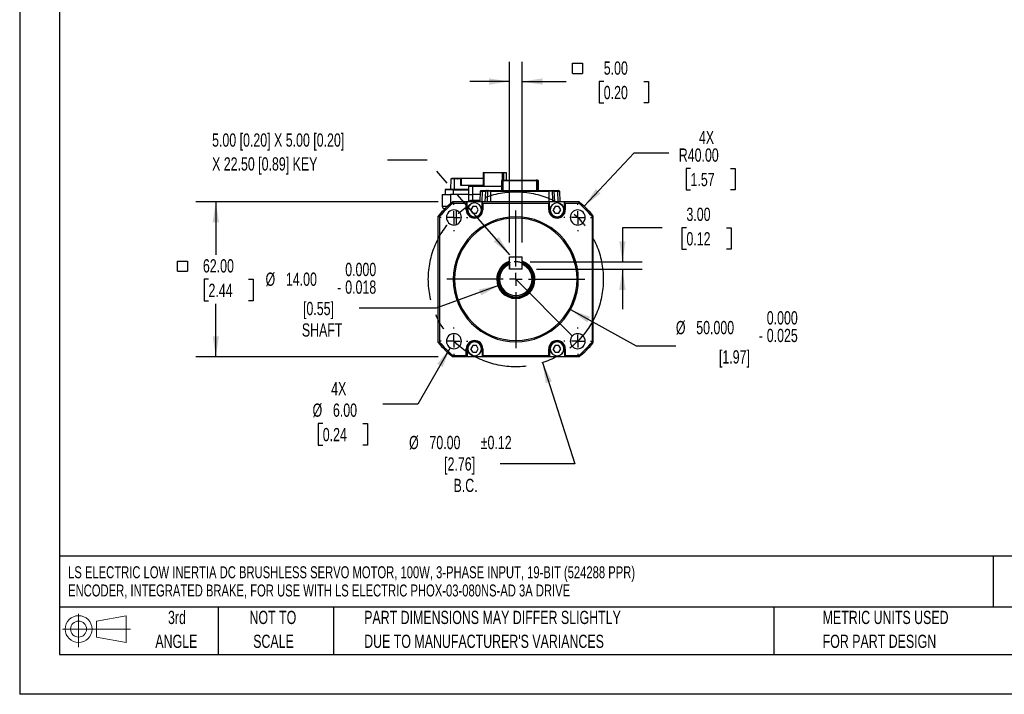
# Model space of a CAD drawing. Header units: millimetres. Extents: x 0 to 699, y 0 to 540.
# Tile 1 of 16: x 0 to 394, y 0 to 270. Entities that reach past the tile are written whole.
import ezdxf

# ---------------------------------------------------------------- set-up
doc = ezdxf.new("R2010")
doc.units = ezdxf.units.MM
doc.header["$LTSCALE"] = 2.5
doc.linetypes.add('CENTERX2', pattern=[20.32, 12.7, -2.54, 2.54, -2.54])
doc.linetypes.add('HIDDEN', pattern=[1.905, 1.27, -0.635])
for name, color, linetype in [('CENTER', 40, 'CENTERX2'), ('HIDDEN', 102, 'HIDDEN'), ('SLD-DEFPOINTS', 7, 'Continuous')]:
    doc.layers.add(name, color=color, linetype=linetype)
doc.layers.add('DIMENSIONS', color=140, linetype='Continuous', lineweight=25)
doc.layers.add('TEXT', color=140, linetype='Continuous', lineweight=25)
doc.styles.add('SLDTEXTSTYLE0', font='TXT', dxfattribs={"width": 0.7})
doc.dimstyles.new('SLDDIMSTYLE0', dxfattribs={"dimtxt": 5.39502, "dimasz": 8.255, "dimexe": 0, "dimexo": 0.0625, "dimgap": 1.348755, "dimtad": 0, "dimtih": 1, "dimtoh": 1, "dimrnd": 1e-09, "dimzin": 4, "dimdsep": 46, "dimtxsty": 'SLDTEXTSTYLE0', "dimsah": 1, "dimcen": 0, "dimadec": 0, "dimazin": 1, "dimtol": 1, "dimtp": 0.12, "dimtm": 0.12, "dimtfac": 1, "dimtofl": 0, "dimtmove": 0, "dimatfit": 3, "dimfxl": 0, "dimfrac": 2, "dimtolj": 1, "dimarcsym": 0})
doc.dimstyles.new('SLDDIMSTYLE1', dxfattribs={"dimtxt": 5.39502, "dimasz": 8.255, "dimexe": 0, "dimexo": 0.0625, "dimgap": 1.348755, "dimtad": 0, "dimtih": 1, "dimtoh": 1, "dimrnd": 1e-09, "dimzin": 4, "dimdsep": 46, "dimtxsty": 'SLDTEXTSTYLE0', "dimsah": 1, "dimcen": 0, "dimadec": 0, "dimazin": 1, "dimtol": 1, "dimtm": 0.018, "dimtfac": 1, "dimtdec": 3, "dimtofl": 0, "dimtmove": 0, "dimatfit": 3, "dimfxl": 0, "dimfrac": 2, "dimtolj": 1, "dimtzin": 0, "dimarcsym": 0})
doc.dimstyles.new('SLDDIMSTYLE2', dxfattribs={"dimtxt": 5.39502, "dimasz": 8.255, "dimexe": 0, "dimexo": 0.0625, "dimgap": 1.348755, "dimtad": 0, "dimtih": 1, "dimtoh": 1, "dimrnd": 1e-09, "dimzin": 4, "dimdsep": 46, "dimtxsty": 'SLDTEXTSTYLE0', "dimsah": 1, "dimcen": 0.09, "dimadec": 0, "dimazin": 1, "dimtfac": 1, "dimtmove": 0, "dimatfit": 0, "dimfxl": 0, "dimfrac": 2, "dimtolj": 1, "dimtzin": 12, "dimarcsym": 0})
doc.dimstyles.new('SLDDIMSTYLE3', dxfattribs={"dimtxt": 5.39502, "dimasz": 8.255, "dimexe": 0, "dimexo": 0.0625, "dimgap": 1.348755, "dimtad": 0, "dimtih": 1, "dimtoh": 1, "dimrnd": 1e-09, "dimzin": 4, "dimdsep": 46, "dimtxsty": 'SLDTEXTSTYLE0', "dimsah": 1, "dimcen": 0.09, "dimadec": 0, "dimazin": 1, "dimtfac": 1, "dimtofl": 0, "dimtmove": 0, "dimatfit": 3, "dimfxl": 0, "dimfrac": 2, "dimtolj": 1, "dimtzin": 12, "dimarcsym": 0})
doc.dimstyles.new('SLDDIMSTYLE4', dxfattribs={"dimtxt": 5.39502, "dimasz": 8.255, "dimexe": 0, "dimexo": 0.0625, "dimgap": 1.348755, "dimtad": 0, "dimtih": 1, "dimtoh": 1, "dimrnd": 1e-09, "dimzin": 4, "dimdsep": 46, "dimtxsty": 'SLDTEXTSTYLE0', "dimsah": 1, "dimcen": 0, "dimadec": 0, "dimazin": 1, "dimtfac": 1, "dimtofl": 0, "dimtmove": 0, "dimatfit": 3, "dimfxl": 0, "dimfrac": 2, "dimtolj": 1, "dimtzin": 12, "dimarcsym": 0})
doc.dimstyles.new('SLDDIMSTYLE5', dxfattribs={"dimtxt": 5.39502, "dimasz": 8.255, "dimexe": 0, "dimexo": 0.0625, "dimgap": 1.348755, "dimtad": 0, "dimtih": 1, "dimtoh": 1, "dimrnd": 1e-09, "dimzin": 4, "dimdsep": 46, "dimtxsty": 'SLDTEXTSTYLE0', "dimsah": 1, "dimcen": 0, "dimadec": 0, "dimazin": 1, "dimtfac": 1, "dimtofl": 0, "dimtmove": 0, "dimatfit": 3, "dimfxl": 0, "dimfrac": 2, "dimtolj": 1, "dimtzin": 12, "dimarcsym": 0})
doc.dimstyles.new('SLDDIMSTYLE6', dxfattribs={"dimtxt": 5.39502, "dimasz": 8.255, "dimexe": 0, "dimexo": 0.0625, "dimgap": 1.348755, "dimtad": 0, "dimtih": 1, "dimtoh": 1, "dimdec": 3, "dimrnd": 1e-09, "dimzin": 4, "dimdsep": 46, "dimtxsty": 'SLDTEXTSTYLE0', "dimsah": 1, "dimcen": 0, "dimadec": 0, "dimazin": 1, "dimtol": 1, "dimtm": 0.025, "dimtfac": 1, "dimtdec": 3, "dimtofl": 0, "dimtmove": 0, "dimatfit": 3, "dimfxl": 0, "dimfrac": 2, "dimtolj": 1, "dimtzin": 0, "dimarcsym": 0})
doc.dimstyles.new('SLDDIMSTYLE7', dxfattribs={"dimtxt": 0.18, "dimasz": 8.255, "dimexe": 0, "dimexo": 0.0625, "dimgap": 0, "dimtad": 0, "dimtih": 1, "dimtoh": 1, "dimdec": 0, "dimrnd": 1e-09, "dimzin": 0, "dimdsep": 46, "dimtxsty": 'Standard', "dimsah": 1, "dimcen": 0.09, "dimadec": 0, "dimazin": 0, "dimtfac": 8.255, "dimtdec": 0, "dimtofl": 0, "dimtmove": 0, "dimatfit": 3, "dimfxl": 0, "dimfrac": 2, "dimtolj": 1, "dimtzin": 0, "dimarcsym": 0})

# ---------------------------------------------------------------- blocks, each defined once
blk = doc.blocks.new('Block11')
at = {"color": 7, "linetype": 'Continuous', "lineweight": 18}
for p, q in [((6.47, 13.28), (6.47, 0)), ((13.7, 10.42), (25.44, 12.58)), ((25.44, 12.58), (25.44, 1.83)), ((13.7, 3.99), (13.7, 10.42)), ((0, 7.2), (27.18, 7.2)), ((13.7, 3.99), (25.44, 1.83))]:
    blk.add_line(p, q, dxfattribs=at)
for radius in [5.38, 3.21]:
    blk.add_circle((6.47, 7.2), radius, dxfattribs=at)
blk = doc.blocks.new('Block12')
at = {"layer": 'SLD-DEFPOINTS'}
blk.add_blockref('Block11', (0, 0), dxfattribs=at)
blk = doc.blocks.new('SW_NOTE_0')
at = {"layer": 'TEXT', "color": 0, "linetype": 'CENTERX2', "lineweight": 18, "char_height": 4.7963, "attachment_point": 1, "style": 'SLDTEXTSTYLE0'}
for s, insert in [('LS ELECTRIC LOW INERTIA DC BRUSHLESS SERVO MOTOR, 100W, 3-PHASE INPUT, 19-BIT (524288 PPR)', (0, 6.18)), ('ENCODER, INTEGRATED BRAKE, FOR USE WITH LS ELECTRIC PHOX-03-080NS-AD 3A DRIVE', (0, -1.11))]:
    blk.add_mtext(s, dxfattribs=dict(at, insert=insert))
blk = doc.blocks.new('SW_NOTE_0_3')
at = {"layer": 'TEXT', "color": 0, "linetype": 'CENTERX2', "lineweight": 18, "char_height": 5.2917, "attachment_point": 1, "style": 'SLDTEXTSTYLE0'}
for s, insert in [('PART DIMENSIONS MAY DIFFER SLIGHTLY', (0, 6.82)), ("DUE TO MANUFACTURER'S VARIANCES", (0, -2.73))]:
    blk.add_mtext(s, dxfattribs=dict(at, insert=insert))
blk = doc.blocks.new('SW_NOTE_0_4')
at = {"layer": 'TEXT', "color": 0, "linetype": 'CENTERX2', "lineweight": 18, "char_height": 5.292, "attachment_point": 2, "style": 'SLDTEXTSTYLE0'}
for s, insert in [('NOT TO', (13.15, 6.82)), ('SCALE', (13.39, -2.73))]:
    blk.add_mtext(s, dxfattribs=dict(at, insert=insert))
blk = doc.blocks.new('SW_NOTE_0_5')
at = {"layer": 'TEXT', "color": 0, "linetype": 'CENTERX2', "lineweight": 18, "char_height": 5.292, "attachment_point": 2, "style": 'SLDTEXTSTYLE0'}
for s, insert in [('3rd', (5.79, 6.82)), ('ANGLE', (5.54, -2.73))]:
    blk.add_mtext(s, dxfattribs=dict(at, insert=insert))
blk = doc.blocks.new('SW_NOTE_0_6')
at = {"layer": 'TEXT', "color": 0, "linetype": 'CENTERX2', "lineweight": 18, "char_height": 5.2917, "attachment_point": 1, "style": 'SLDTEXTSTYLE0'}
for s, insert in [('METRIC UNITS USED', (0, 6.82)), ('FOR PART DESIGN', (0, -2.73))]:
    blk.add_mtext(s, dxfattribs=dict(at, insert=insert))
blk = doc.blocks.new('_D')
at = {"layer": 'DIMENSIONS'}
for p, q in [((209.15, 132.69), (222.11, 92.27)), ((222.11, 92.27), (192.22, 92.27))]:
    blk.add_line(p, q, dxfattribs=at)
blk.add_solid([(209.15, 132.69), (210.46, 124.44), (212.88, 125.22)], dxfattribs=at)
at = {"layer": 'DIMENSIONS', "char_height": 5.292, "attachment_point": 1, "style": 'SLDTEXTSTYLE0'}
for s, insert in [('%%c', (155.76, 103.38)), ('70.00', (163.91, 103.38)), ('±0.12', (184.43, 103.38)), ('[2.76]', (169.78, 94.8)), ('B.C.', (173.55, 86.23))]:
    blk.add_mtext(s, dxfattribs=dict(at, insert=insert))
blk = doc.blocks.new('_D_1')
at = {"layer": 'DIMENSIONS'}
for p, q in [((191.88, 163.62), (166.62, 154.42)), ((166.62, 154.42), (135.77, 154.42))]:
    blk.add_line(p, q, dxfattribs=at)
blk.add_solid([(191.88, 163.62), (183.69, 161.99), (184.56, 159.6)], dxfattribs=at)
at = {"layer": 'DIMENSIONS', "attachment_point": 1, "style": 'SLDTEXTSTYLE0'}
for s, insert, char_height in [('0.000', (130.22, 172.61), 5.292), ('%%c', (98.35, 168.71), 5.292), ('14.00', (106.5, 168.71), 5.292), ('0.018', (130.22, 165.55), 5.292), ('-', (127.02, 165.55), 5.29), ('[0.55]', (113.33, 156.98), 5.292), ('SHAFT', (112.87, 148.4), 5.292)]:
    blk.add_mtext(s, dxfattribs=dict(at, insert=insert, char_height=char_height))
blk = doc.blocks.new('_D_2')
at = {"layer": 'DIMENSIONS'}
for p, q in [((256.98, 186.64), (241.1, 186.64)), ((241.1, 186.64), (241.1, 173.02)), ((266.71, 186.64), (264.89, 186.64)), ((264.89, 186.64), (264.89, 178.06)), ((282.74, 186.64), (284.55, 186.64)), ((284.55, 186.64), (284.55, 178.06)), ((264.89, 178.06), (266.71, 178.06)), ((284.55, 178.06), (282.74, 178.06)), ((204.21, 173.02), (249.04, 173.02)), ((206.71, 170.02), (249.04, 170.02)), ((241.1, 170.02), (241.1, 154.14))]:
    blk.add_line(p, q, dxfattribs=at)
for points in [[(241.1, 173.02), (242.37, 181.27), (239.83, 181.27)], [(241.1, 170.02), (239.83, 161.76), (242.37, 161.76)]]:
    blk.add_solid(points, dxfattribs=at)
at = {"layer": 'DIMENSIONS', "char_height": 5.292, "attachment_point": 1, "style": 'SLDTEXTSTYLE0'}
for s, insert in [('3.00', (266.71, 194.67)), ('0.12', (266.71, 184.88))]:
    blk.add_mtext(s, dxfattribs=dict(at, insert=insert))
blk = doc.blocks.new('SW_SYMBOL_MOD_BOX')
at = {"layer": 'DIMENSIONS', "color": 0}
for p, q in [((500, 500), (500, 2000)), ((500, 2000), (2000, 2000)), ((2000, 2000), (2000, 500)), ((500, 500), (2000, 500))]:
    blk.add_line(p, q, dxfattribs=at)
blk = doc.blocks.new('_D_3')
at = {"layer": 'DIMENSIONS'}
for p, q in [((195.96, 180.77), (195.96, 253.08)), ((200.96, 180.77), (200.96, 253.08)), ((195.96, 245.14), (180.09, 245.14)), ((200.96, 245.14), (218.6, 245.14)), ((233.63, 245.14), (231.82, 245.14)), ((231.82, 245.14), (231.82, 236.56)), ((249.66, 245.14), (251.47, 245.14)), ((251.47, 245.14), (251.47, 236.56)), ((231.82, 236.56), (233.63, 236.56)), ((251.47, 236.56), (249.66, 236.56))]:
    blk.add_line(p, q, dxfattribs=at)
for points in [[(195.96, 245.14), (187.71, 246.41), (187.71, 243.87)], [(200.96, 245.14), (209.22, 243.87), (209.22, 246.41)]]:
    blk.add_solid(points, dxfattribs=at)
at = {"layer": 'DIMENSIONS', "xscale": 0.002688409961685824, "yscale": 0.002688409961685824, "zscale": 0.002688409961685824}
blk.add_blockref('SW_SYMBOL_MOD_BOX', (219.81, 247.06), dxfattribs=at)
at = {"layer": 'DIMENSIONS', "char_height": 5.292, "attachment_point": 1, "style": 'SLDTEXTSTYLE0'}
for s, insert in [('5.00', (233.63, 253.17)), ('0.20', (233.63, 243.39))]:
    blk.add_mtext(s, dxfattribs=dict(at, insert=insert))
blk = doc.blocks.new('_D_4')
at = {"layer": 'DIMENSIONS'}
for p, q in [((167.43, 197.02), (70.52, 197.02)), ((78.46, 197.02), (78.46, 175.8)), ((75.54, 166.02), (73.73, 166.02)), ((73.73, 166.02), (73.73, 157.44)), ((91.58, 166.02), (93.39, 166.02)), ((93.39, 166.02), (93.39, 157.44)), ((73.73, 157.44), (75.54, 157.44)), ((78.46, 135.02), (78.46, 156.23)), ((93.39, 157.44), (91.58, 157.44)), ((167.43, 135.02), (70.52, 135.02))]:
    blk.add_line(p, q, dxfattribs=at)
for points in [[(78.46, 197.02), (77.19, 188.76), (79.73, 188.76)], [(78.46, 135.02), (79.73, 143.27), (77.19, 143.27)]]:
    blk.add_solid(points, dxfattribs=at)
at = {"layer": 'DIMENSIONS', "xscale": 0.002688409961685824, "yscale": 0.002688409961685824, "zscale": 0.002688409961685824}
blk.add_blockref('SW_SYMBOL_MOD_BOX', (61.72, 167.94), dxfattribs=at)
at = {"layer": 'DIMENSIONS', "char_height": 5.292, "attachment_point": 1, "style": 'SLDTEXTSTYLE0'}
for s, insert in [('62.00', (73.3, 174.05)), ('2.44', (75.54, 164.26))]:
    blk.add_mtext(s, dxfattribs=dict(at, insert=insert))
blk = doc.blocks.new('_D_5')
at = {"layer": 'DIMENSIONS'}
for p, q in [((172.21, 138.67), (159.21, 116.14)), ((159.21, 116.14), (145.31, 116.14)), ((121.24, 108.3), (119.43, 108.3)), ((119.43, 108.3), (119.43, 99.73)), ((137.27, 108.3), (139.08, 108.3)), ((139.08, 108.3), (139.08, 99.73)), ((119.43, 99.73), (121.24, 99.73)), ((139.08, 99.73), (137.27, 99.73))]:
    blk.add_line(p, q, dxfattribs=at)
blk.add_solid([(172.21, 138.67), (166.99, 132.16), (169.19, 130.89)], dxfattribs=at)
at = {"layer": 'DIMENSIONS', "char_height": 5.292, "attachment_point": 1, "style": 'SLDTEXTSTYLE0'}
for s, insert in [('4X', (124.6, 124.91)), ('%%c', (117.17, 116.33)), ('6.00', (125.31, 116.33)), ('0.24', (121.24, 106.55))]:
    blk.add_mtext(s, dxfattribs=dict(at, insert=insert))
blk = doc.blocks.new('_D_6')
at = {"layer": 'DIMENSIONS'}
for p, q in [((225.78, 195.24), (245.79, 216.65)), ((245.79, 216.65), (259.68, 216.65)), ((268.35, 210.34), (266.54, 210.34)), ((266.54, 210.34), (266.54, 201.76)), ((284.38, 210.34), (286.19, 210.34)), ((286.19, 210.34), (286.19, 201.76)), ((266.54, 201.76), (268.35, 201.76)), ((286.19, 201.76), (284.38, 201.76))]:
    blk.add_line(p, q, dxfattribs=at)
blk.add_solid([(225.78, 195.24), (232.34, 200.4), (230.49, 202.14)], dxfattribs=at)
at = {"layer": 'DIMENSIONS', "char_height": 5.292, "attachment_point": 1, "style": 'SLDTEXTSTYLE0'}
for s, insert in [('4X', (271.71, 225.42)), ('R40.00', (263.65, 218.37)), ('1.57', (268.35, 208.58))]:
    blk.add_mtext(s, dxfattribs=dict(at, insert=insert))
blk = doc.blocks.new('_D_7')
at = {"layer": 'DIMENSIONS'}
for p, q in [((220.33, 153.91), (246.61, 139.36)), ((246.61, 139.36), (262.48, 139.36))]:
    blk.add_line(p, q, dxfattribs=at)
blk.add_solid([(220.33, 153.91), (226.94, 148.8), (228.17, 151.02)], dxfattribs=at)
at = {"layer": 'DIMENSIONS', "attachment_point": 1, "style": 'SLDTEXTSTYLE0'}
for s, insert, char_height in [('0.000', (298.84, 153.26), 5.292), ('%%c', (262.48, 149.36), 5.292), ('50.000', (270.63, 149.36), 5.292), ('0.025', (298.84, 146.21), 5.292), ('-', (295.64, 146.21), 5.29), ('[1.97]', (279.7, 137.63), 5.292)]:
    blk.add_mtext(s, dxfattribs=dict(at, insert=insert, char_height=char_height))
blk = doc.blocks.new('SW_NOTE_0_7')
at = {"layer": 'TEXT', "color": 0, "linetype": 'CENTERX2', "lineweight": 18, "char_height": 5.2917, "attachment_point": 1, "style": 'SLDTEXTSTYLE0'}
for s, insert in [('5.00 [0.20] X 5.00 [0.20]', (-70.15, 10.66)), ('X 22.50 [0.89] KEY', (-70.15, 1.11))]:
    blk.add_mtext(s, dxfattribs=dict(at, insert=insert))
blk = doc.blocks.new('SW_CENTERMARKSYMBOL_0')
at = {"layer": 'CENTER', "color": 0}
for p, q in [((0, 5.08), (0, 27.54)), ((-5.08, 0), (-27.54, 0)), ((0, 0), (-2.54, 0)), ((0, 0), (0, 2.54)), ((0, 0), (0, -2.54)), ((0, 0), (2.54, 0)), ((5.08, 0), (27.54, 0)), ((0, -5.08), (0, -27.54))]:
    blk.add_line(p, q, dxfattribs=at)
blk = doc.blocks.new('SW_CENTERMARKSYMBOL_1')
at = {"layer": 'CENTER', "color": 0}
for p, q in [((0, 5.08), (0, 5.54)), ((-5.08, 0), (-5.54, 0)), ((0, 0), (-2.54, 0)), ((0, 0), (0, 2.54)), ((0, 0), (0, -2.54)), ((0, 0), (2.54, 0)), ((5.08, 0), (5.54, 0)), ((0, -5.08), (0, -5.54))]:
    blk.add_line(p, q, dxfattribs=at)
blk = doc.blocks.new('SW_CENTERMARKSYMBOL_2')
at = {"layer": 'CENTER', "color": 0}
for p, q in [((0, 5.08), (0, 5.54)), ((-5.08, 0), (-5.54, 0)), ((0, 0), (-2.54, 0)), ((0, 0), (0, 2.54)), ((0, 0), (0, -2.54)), ((0, 0), (2.54, 0)), ((5.08, 0), (5.54, 0)), ((0, -5.08), (0, -5.54))]:
    blk.add_line(p, q, dxfattribs=at)
blk = doc.blocks.new('SW_CENTERMARKSYMBOL_3')
at = {"layer": 'CENTER', "color": 0}
for p, q in [((0, 5.08), (0, 5.54)), ((-5.08, 0), (-5.54, 0)), ((0, 0), (-2.54, 0)), ((0, 0), (0, 2.54)), ((0, 0), (0, -2.54)), ((0, 0), (2.54, 0)), ((5.08, 0), (5.54, 0)), ((0, -5.08), (0, -5.54))]:
    blk.add_line(p, q, dxfattribs=at)
blk = doc.blocks.new('SW_CENTERMARKSYMBOL_4')
at = {"layer": 'CENTER', "color": 0}
for p, q in [((0, 5.08), (0, 5.54)), ((-5.08, 0), (-5.54, 0)), ((0, 0), (-2.54, 0)), ((0, 0), (0, 2.54)), ((0, 0), (0, -2.54)), ((0, 0), (2.54, 0)), ((5.08, 0), (5.54, 0)), ((0, -5.08), (0, -5.54))]:
    blk.add_line(p, q, dxfattribs=at)

msp = doc.modelspace()

# ---------------------------------------------------------------- linework, layer by layer
at = {"color": 7, "linetype": 'Continuous'}
for p in [(0.0062, 539.7567), (698.5062, 0.0067)]:
    msp.add_line(p, (0.0062, 0.0067), dxfattribs=at)
for p, q in [((185.3705, 208.817), (185.3705, 203.317)), ((185.3705, 208.817), (185.7861, 208.817)), ((185.7861, 203.317), (185.7861, 208.817)), ((185.7861, 208.817), (192.9962, 208.817)), ((192.9962, 208.817), (192.9962, 205.717)), ((192.9962, 208.817), (193.5683, 208.817)), ((193.5683, 208.817), (193.5683, 205.717)), ((193.5683, 208.817), (194.5538, 208.817)), ((194.5538, 208.817), (194.5538, 205.717)), ((172.419, 206.217), (172.2723, 202.017)), ((173.9824, 206.217), (172.419, 206.217)), ((172.7917, 206.217), (172.7997, 206.417)), ((172.9068, 206.517), (172.9528, 206.517)), ((172.9408, 206.217), (172.9528, 206.517)), ((172.9528, 206.517), (173.2143, 206.517)), ((173.2143, 206.517), (173.2143, 206.217)), ((173.2143, 206.517), (175.0309, 206.517)), ((173.9594, 202.017), (173.9824, 206.217)), ((175.1429, 206.217), (173.9824, 206.217)), ((174.981, 206.3857), (174.9743, 206.217)), ((175.0309, 206.517), (176.5002, 206.517)), ((176.4516, 206.2172), (175.1429, 206.2172)), ((176.4368, 203.517), (176.4516, 206.2172)), ((176.4516, 206.2172), (176.5002, 206.517)), ((176.5002, 206.517), (176.632, 206.517)), ((176.632, 206.517), (176.632, 203.517)), ((176.632, 206.517), (185.3705, 206.517)), ((192.9371, 205.717), (192.7371, 205.517)), ((192.7371, 205.517), (192.7371, 201.517)), ((192.7371, 205.517), (193.3945, 205.517)), ((192.9371, 205.717), (193.4773, 205.717)), ((193.3945, 205.517), (193.4773, 205.717)), ((193.3945, 201.517), (193.3945, 205.517)), ((193.3945, 205.517), (206.7297, 205.517)), ((193.4773, 205.717), (206.6468, 205.717)), ((206.6468, 205.717), (206.7297, 205.517)), ((207.1871, 205.717), (206.6468, 205.717)), ((206.7297, 205.517), (207.3871, 205.517)), ((206.7297, 205.517), (206.7297, 201.517)), ((207.3871, 205.517), (207.1871, 205.717)), ((207.1871, 205.717), (207.1872, 205.717)), ((207.1872, 205.717), (207.3872, 205.517)), ((207.3871, 201.517), (207.3871, 205.517)), ((207.3871, 205.517), (207.3872, 205.517)), ((207.3872, 205.517), (207.3872, 201.517)), ((170.1629, 201.817), (170.1629, 200.017)), ((173.5667, 201.817), (170.1629, 201.817)), ((173.598, 202.017), (170.3629, 202.017)), ((173.5667, 200.017), (173.5667, 201.817)), ((173.5667, 201.817), (179.5376, 201.817)), ((179.5376, 202.017), (173.598, 202.017)), ((185.3705, 203.517), (176.4368, 203.517)), ((179.5376, 203.317), (179.5376, 200.017)), ((179.5376, 203.317), (181.2248, 203.317)), ((179.9862, 203.617), (179.9862, 203.517)), ((180.0824, 203.617), (179.9862, 203.617)), ((180.0824, 203.617), (180.0824, 203.517)), ((180.1693, 203.617), (180.0824, 203.617)), ((180.1693, 203.617), (180.1693, 203.517)), ((180.2655, 203.617), (180.1693, 203.617)), ((180.2655, 203.617), (180.2655, 203.517)), ((181.0403, 203.617), (180.2655, 203.617)), ((181.0403, 203.517), (181.0403, 203.617)), ((181.1721, 203.617), (181.0403, 203.617)), ((181.1721, 203.517), (181.1721, 203.617)), ((181.2822, 203.617), (181.1721, 203.617)), ((181.2248, 200.017), (181.2248, 203.317)), ((181.2248, 203.317), (192.7371, 203.317)), ((181.2822, 203.517), (181.2822, 203.617)), ((181.414, 203.617), (181.2822, 203.617)), ((181.414, 203.517), (181.414, 203.617)), ((181.5378, 203.617), (181.5378, 203.517)), ((181.7506, 203.617), (181.5378, 203.617)), ((181.7506, 203.617), (181.7506, 203.517)), ((182.0133, 203.617), (181.7506, 203.617)), ((182.0133, 203.617), (182.0133, 203.517)), ((182.0467, 203.617), (182.0133, 203.617)), ((182.0467, 203.617), (182.0467, 203.517)), ((182.6749, 203.617), (182.0467, 203.617)), ((182.6749, 203.517), (182.6749, 203.617)), ((182.7507, 203.617), (182.6749, 203.617)), ((182.7507, 203.617), (182.7507, 203.517)), ((182.8115, 203.617), (182.7507, 203.617)), ((182.8115, 203.617), (182.8115, 203.517)), ((182.8792, 203.617), (182.8115, 203.617)), ((182.8792, 203.617), (182.8792, 203.517)), ((182.9377, 203.617), (182.8792, 203.617)), ((182.9377, 203.617), (182.9377, 203.517)), ((183.0136, 203.617), (182.9377, 203.617)), ((183.0136, 203.617), (183.0136, 203.517)), ((184.2332, 201.2328), (184.0122, 197.017)), ((184.2332, 201.2328), (185.0337, 201.2328)), ((184.5328, 201.517), (185.2904, 201.517)), ((185.0337, 201.2328), (184.8444, 197.017)), ((185.0337, 201.2328), (186.4331, 201.2328)), ((185.2904, 201.517), (186.7327, 201.517)), ((186.2122, 197.017), (186.4331, 201.2328)), ((187.1645, 201.2328), (186.4331, 201.2328)), ((186.7327, 201.517), (187.3442, 201.517)), ((188.3121, 201.2328), (187.1645, 201.2328)), ((187.3442, 201.517), (188.3121, 201.517)), ((188.3121, 201.517), (211.8121, 201.517)), ((188.3121, 201.2328), (211.8121, 201.2328)), ((188.3121, 201.2328), (188.3121, 197.017)), ((211.8121, 201.517), (212.78, 201.517)), ((211.8121, 197.017), (211.8121, 201.2328)), ((212.9597, 201.2328), (211.8121, 201.2328)), ((212.78, 201.517), (213.3718, 201.517)), ((213.6912, 201.2328), (212.9597, 201.2328)), ((213.5071, 201.517), (214.834, 201.517)), ((213.6912, 201.2328), (213.6913, 201.2328)), ((213.6912, 201.2327), (213.9122, 197.017)), ((213.6913, 201.2328), (213.9122, 197.017)), ((213.6913, 201.2328), (215.0907, 201.2328)), ((214.834, 201.517), (215.5916, 201.517)), ((215.0907, 201.2328), (215.2801, 197.017)), ((215.0907, 201.2328), (215.8913, 201.2328)), ((215.8913, 201.2328), (216.1122, 197.017)), ((169.0138, 200.017), (169.0138, 195.317)), ((169.0138, 200.017), (172.388, 200.017)), ((179.5376, 200.017), (172.388, 200.017)), ((172.388, 200.017), (172.388, 196.3509)), ((173.1837, 197.017), (173.3623, 196.517)), ((178.9621, 197.017), (173.1837, 197.017)), ((178.9621, 196.817), (178.9621, 197.017)), ((184.9621, 197.017), (178.9621, 197.017)), ((179.5393, 197.0717), (179.5107, 197.017)), ((179.5376, 200.017), (179.5376, 197.0757)), ((179.5376, 200.017), (181.2248, 200.017)), ((180.6772, 197.517), (180.4621, 197.017)), ((180.6772, 197.517), (181.2248, 197.517)), ((181.2248, 197.517), (181.1466, 197.017)), ((184.1695, 200.017), (181.2248, 200.017)), ((181.2248, 197.517), (181.2248, 200.017)), ((184.0385, 197.517), (181.2248, 197.517)), ((184.9621, 196.817), (184.9621, 197.017)), ((211.9621, 197.017), (184.9621, 197.017)), ((211.9621, 196.817), (211.9621, 197.017)), ((217.9621, 197.017), (211.9621, 197.017)), ((217.9621, 196.817), (217.9621, 197.017)), ((223.7406, 197.017), (217.9621, 197.017)), ((223.7406, 197.017), (223.5619, 196.517)), ((169.0138, 195.317), (171.2314, 195.317)), ((170.0654, 194.317), (170.2149, 194.317)), ((173.3623, 196.517), (178.6621, 196.517)), ((174.6436, 193.317), (174.6436, 187.9136)), ((175.2917, 193.317), (174.6436, 193.317)), ((178.9621, 196.817), (178.6621, 196.517)), ((178.6621, 193.817), (178.6621, 196.517)), ((178.6621, 193.817), (178.9621, 193.817)), ((178.9621, 193.817), (178.9621, 196.817)), ((181.2121, 195.1161), (180.4621, 193.817)), ((181.2121, 192.518), (180.4621, 193.817)), ((182.7121, 195.1161), (181.2121, 195.1161)), ((183.4621, 193.817), (182.7121, 195.1161)), ((182.7121, 192.518), (183.4621, 193.817)), ((184.9621, 196.817), (185.2621, 196.517)), ((184.9621, 193.817), (184.9621, 196.817)), ((185.2621, 193.817), (184.9621, 193.817)), ((185.2621, 196.517), (185.2621, 193.817)), ((185.2621, 196.517), (211.6621, 196.517)), ((211.9621, 196.817), (211.6621, 196.517)), ((211.6621, 193.817), (211.6621, 196.517)), ((211.6621, 193.817), (211.9621, 193.817)), ((211.9621, 193.817), (211.9621, 196.817)), ((214.2121, 195.1161), (213.4621, 193.817)), ((214.2121, 192.518), (213.4621, 193.817)), ((215.7121, 195.1161), (214.2121, 195.1161)), ((216.4621, 193.817), (215.7121, 195.1161)), ((215.7121, 192.518), (216.4621, 193.817)), ((217.9621, 193.817), (217.9621, 196.817)), ((217.9621, 196.817), (218.2621, 196.517)), ((218.2621, 193.817), (217.9621, 193.817)), ((218.2621, 196.517), (223.5619, 196.517)), ((218.2621, 196.517), (218.2621, 193.817)), ((167.4621, 191.2955), (167.9621, 191.1169)), ((167.4621, 140.7386), (167.4621, 191.2955)), ((167.9621, 191.1169), (167.9621, 140.9172)), ((181.2121, 192.518), (182.7121, 192.518)), ((214.2121, 192.518), (215.7121, 192.518)), ((229.4621, 191.2955), (228.9621, 191.1169)), ((228.9621, 191.1169), (228.9621, 140.9172)), ((229.4621, 140.7386), (229.4621, 191.2955)), ((195.9621, 175.017), (200.9621, 175.017)), ((195.9621, 170.017), (195.9621, 175.017)), ((200.9621, 170.017), (200.9621, 175.017)), ((195.9621, 172.017), (195.9621, 170.017)), ((200.9621, 170.017), (195.9621, 170.017)), ((200.9621, 170.017), (200.9621, 172.017)), ((173.4621, 166.017), (173.9621, 166.017)), ((191.1621, 166.017), (191.4621, 166.017)), ((191.4621, 166.017), (191.9621, 166.017)), ((204.9621, 166.017), (205.4621, 166.017)), ((205.4621, 166.017), (205.7621, 166.017)), ((222.9621, 166.017), (223.4621, 166.017)), ((167.9621, 140.9172), (167.4621, 140.7386)), ((178.6621, 138.217), (178.9621, 138.217)), ((178.6621, 135.517), (178.6621, 138.217)), ((178.9621, 138.217), (178.9621, 135.217)), ((181.2121, 139.5161), (180.4621, 138.217)), ((181.2121, 136.918), (180.4621, 138.217)), ((182.7121, 139.5161), (181.2121, 139.5161)), ((183.4621, 138.217), (182.7121, 139.5161)), ((182.7121, 136.918), (183.4621, 138.217)), ((184.9621, 138.217), (184.9621, 135.217)), ((185.2621, 138.217), (184.9621, 138.217)), ((185.2621, 138.217), (185.2621, 135.517)), ((211.6621, 135.517), (211.6621, 138.217)), ((211.6621, 138.217), (211.9621, 138.217)), ((211.9621, 138.217), (211.9621, 135.217)), ((214.2121, 139.5161), (213.4621, 138.217)), ((214.2121, 136.918), (213.4621, 138.217)), ((215.7121, 139.5161), (214.2121, 139.5161)), ((216.4621, 138.217), (215.7121, 139.5161)), ((215.7121, 136.918), (216.4621, 138.217)), ((217.9621, 138.217), (217.9621, 135.217)), ((218.2621, 138.217), (217.9621, 138.217)), ((218.2621, 138.217), (218.2621, 135.517)), ((229.4621, 140.7386), (228.9621, 140.9172)), ((173.1837, 135.017), (173.3623, 135.517)), ((178.9621, 135.017), (173.1837, 135.017)), ((173.3623, 135.517), (178.6621, 135.517)), ((178.9621, 135.217), (178.6621, 135.517)), ((178.9621, 135.217), (178.9621, 135.017)), ((184.9621, 135.017), (178.9621, 135.017)), ((181.2121, 136.918), (182.7121, 136.918)), ((184.9621, 135.217), (185.2621, 135.517)), ((184.9621, 135.217), (184.9621, 135.017)), ((211.9621, 135.017), (184.9621, 135.017)), ((185.2621, 135.517), (211.6621, 135.517)), ((211.9621, 135.217), (211.6621, 135.517)), ((211.9621, 135.217), (211.9621, 135.017)), ((217.9621, 135.017), (211.9621, 135.017)), ((214.2121, 136.918), (215.7121, 136.918)), ((217.9621, 135.217), (218.2621, 135.517)), ((217.9621, 135.217), (217.9621, 135.017)), ((223.7406, 135.017), (217.9621, 135.017)), ((218.2621, 135.517), (223.5619, 135.517)), ((223.5619, 135.517), (223.7406, 135.017))]:
    msp.add_line(p, q)
at = {"color": 179, "linetype": 'Continuous', "lineweight": 18}
for p, q in [((195.9621, 170.017), (195.9621, 175.017)), ((200.9621, 170.017), (200.9621, 175.017))]:
    msp.add_line(p, q, dxfattribs=at)
at = {"flags": 128}
for points in [[(186.7327, 201.517), (186.6761, 201.5117), (186.624, 201.4967)], [(187.1645, 201.2328), (187.0584, 197.8562), (187.032, 197.017)], [(187.3442, 201.517), (187.2794, 201.4972), (187.2195, 201.4346), (187.1791, 201.3388), (187.1645, 201.2328)], [(188.0123, 201.4757), (187.9266, 201.4524), (187.9099, 201.4473)], [(188.3121, 201.517), (188.3121, 201.5117), (188.3121, 201.4957), (188.3121, 201.4697), (188.3121, 201.4347), (188.3121, 201.3918), (188.3121, 201.3426), (188.3121, 201.289), (188.3121, 201.2328)], [(211.8121, 201.517), (211.8121, 201.5117), (211.8121, 201.4957), (211.8121, 201.4697), (211.8121, 201.4347), (211.8121, 201.3918), (211.8121, 201.3426), (211.8121, 201.289), (211.8121, 201.2328)], [(212.78, 201.517), (212.8262, 201.506), (212.8591, 201.4843), (212.8954, 201.4434), (212.925, 201.3895), (212.9429, 201.3387), (212.9597, 201.2328)], [(212.9597, 201.2328), (213.0659, 197.8562), (213.0923, 197.017)], [(179.0572, 197.017), (179.1673, 197.1069), (179.5376, 197.2988)], [(174.5919, 193.6343), (174.6244, 193.5121), (174.6436, 193.317)]]:
    msp.add_lwpolyline(points, dxfattribs=at)
for centre, radius, start, end in [((170.3629, 201.817), 0.2, 90, 180), ((173.9098, 201.8658), 0.3465, 154.126595, 188.091453), ((184.5369, 201.2169), 0.3009, 100.936266, 176.978409), ((185.3078, 201.2433), 0.2743, 93.623354, 182.21267), ((186.7327, 201.217), 0.3, 149.066897, 176.999999), ((186.7212, 201.2381), 0.2762, 110.26308, 181.119622), ((213.3916, 201.217), 0.3, 3.000001, 89.999999), ((213.3917, 201.217), 0.3, 2.999824, 89.999779), ((214.8103, 201.2376), 0.2805, 359.014334, 85.148648), ((215.5917, 201.217), 0.3, 3, 89.984216), ((198.4621, 166.017), 40, 129.194967, 140.805033), ((180.6812, 195.8358), 1.6813, 90.13533, 132.45049), ((198.4621, 166.017), 40, 39.194967, 50.805033), ((198.4621, 166.017), 39.5, 129.452477, 140.547523), ((170.0138, 195.317), 1, 180, 270), ((173.7134, 190.7658), 3, 0, 180), ((181.9621, 193.817), 3.3, 180, 0), ((181.9621, 193.817), 3, 180, 0), ((181.9621, 193.817), 2.8, 0, 180), ((181.9621, 193.817), 2.8, 180, 0), ((181.9621, 193.817), 2.75, 0, 180), ((181.9621, 193.817), 2.75, 180, 0), ((214.9621, 193.817), 3.3, 180, 0), ((214.9621, 193.817), 3, 180, 0), ((214.9621, 193.817), 2.8, 0, 180), ((214.9621, 193.817), 2.8, 180, 0), ((214.9621, 193.817), 2.75, 0, 180), ((214.9621, 193.817), 2.75, 180, 0), ((223.2109, 190.7658), 3, 0, 180), ((198.4621, 166.017), 39.5, 39.452477, 50.547523), ((173.7134, 190.7658), 3, 180, 0), ((198.4621, 166.017), 25, 0, 180), ((198.4621, 166.017), 24.5, 0, 180), ((223.2109, 190.7658), 3, 180, 0), ((198.4621, 166.017), 7.65, 109.074505, 180), ((198.4621, 166.017), 7.5, 109.471221, 180), ((198.4621, 166.017), 7.4, 109.745198, 180), ((198.4005, 166.0429), 7.2384, 109.68601, 180.204963), ((198.4621, 166.017), 7, 110.924832, 180), ((198.4621, 166.017), 6.5, 112.619865, 180), ((198.4621, 166.017), 7.65, 0, 70.925495), ((198.4621, 166.017), 7.5, 0, 70.528779), ((198.4621, 166.017), 7.4, 0, 70.254802), ((198.5558, 166.0654), 7.2065, 359.615457, 70.49357), ((198.4621, 166.017), 7, 0, 69.075168), ((198.4621, 166.017), 6.5, 0, 67.380135), ((198.4621, 166.017), 25, 180, 0), ((198.4621, 166.017), 24.5, 180, 0), ((198.4621, 166.017), 7.65, 180, 0), ((198.4621, 166.017), 7.5, 180, 0), ((198.4621, 166.017), 7.4, 180, 0), ((198.4621, 166.017), 7.3, 180, 0), ((198.4621, 166.017), 7, 180, 0), ((198.4621, 166.017), 6.5, 180, 0), ((173.7134, 141.2683), 3, 0, 180), ((223.2109, 141.2683), 3, 0, 180), ((198.4621, 166.017), 40, 219.194967, 230.805033), ((198.4621, 166.017), 39.5, 219.452477, 230.547523), ((173.7134, 141.2683), 3, 180, 0), ((181.9621, 138.217), 3.3, 0, 180), ((181.9621, 138.217), 3, 0, 180), ((181.9621, 138.217), 2.8, 0, 180), ((181.9621, 138.217), 2.8, 180, 0), ((181.9621, 138.217), 2.75, 0, 180), ((181.9621, 138.217), 2.75, 180, 0), ((214.9621, 138.217), 3.3, 0, 180), ((214.9621, 138.217), 3, 0, 180), ((214.9621, 138.217), 2.8, 0, 180), ((214.9621, 138.217), 2.8, 180, 0), ((214.9621, 138.217), 2.75, 0, 180), ((214.9621, 138.217), 2.75, 180, 0), ((223.2109, 141.2683), 3, 180, 0), ((198.4621, 166.017), 39.5, 309.452477, 320.547523), ((198.4621, 166.017), 40, 309.194967, 320.805033)]:
    msp.add_arc(centre, radius, start, end)
at = {"color": 179, "linetype": 'Continuous', "lineweight": 18}
msp.add_arc((198.4621, 166.017), 7, 110.924832, 315, dxfattribs=at)
for centre, major_axis, ratio, start_param, end_param in [((172.8313, 206.4172), (0.2075, 0.1994), 0.07560562, 1.65053916, 3.22010371), ((172.8313, 206.4172), (0.2075, 0.1994), 0.07560562, 1.12677721, 1.65053916), ((175.1824, 206.4172), (0.1584, 0.1522), 0.81965184, 1.75451667, 3.84783727)]:
    msp.add_ellipse(centre, major_axis=major_axis, ratio=ratio, start_param=start_param, end_param=end_param)
at = {"layer": 'CENTER'}
msp.add_line((198.4621, 166.017), (223.2109, 141.2683), dxfattribs=at)
msp.add_circle((198.4621, 166.017), 35, dxfattribs=at)
at = {"layer": 'HIDDEN'}
msp.add_arc((198.4621, 166.017), 7, 69.075168, 110.924832, dxfattribs=at)
at = {"layer": 'TEXT'}
for p, q in [((15.875, 523.875), (15.875, 15.875)), ((682.625, 55.3153), (15.875, 55.3153)), ((389.3972, 55.3153), (389.3972, 34.925)), ((682.625, 34.925), (15.875, 34.925)), ((79.375, 34.925), (79.375, 15.875)), ((125.5291, 34.925), (125.5291, 15.875)), ((301.6162, 34.925), (301.6162, 15.875)), ((15.875, 15.875), (682.625, 15.875))]:
    msp.add_line(p, q, dxfattribs=at)

# ---------------------------------------------------------------- block references
at = {"layer": 'CENTER'}
for name, p in [('SW_CENTERMARKSYMBOL_4', (173.7134, 190.7658)), ('SW_CENTERMARKSYMBOL_0', (198.4621, 166.017)), ('SW_CENTERMARKSYMBOL_3', (223.2109, 190.7658)), ('SW_CENTERMARKSYMBOL_1', (173.7134, 141.2683)), ('SW_CENTERMARKSYMBOL_2', (223.2109, 141.2683))]:
    msp.add_blockref(name, p, dxfattribs=at)
at = {"layer": 'SLD-DEFPOINTS'}
msp.add_blockref('Block12', (17.0948, 18.8846), dxfattribs=at)
at = {"layer": 'TEXT', "linetype": 'CENTERX2', "lineweight": 18}
for name, p in [('SW_NOTE_0_7', (147.108, 213.7168)), ('SW_NOTE_0', (19.3694, 45.0503)), ('SW_NOTE_0_5', (57.1184, 26.5887)), ('SW_NOTE_0_4', (88.143, 26.5887)), ('SW_NOTE_0_3', (137.7982, 26.5887)), ('SW_NOTE_0_6', (321.1959, 26.5887))]:
    msp.add_blockref(name, p, dxfattribs=at)

# ---------------------------------------------------------------- dimensions: what is measured, and where the dimension line sits
at = {"layer": 'DIMENSIONS'}
dim = msp.add_linear_dim(base=(195.9621, 245.1382), p1=(200.9621, 175.017), p2=(195.9621, 175.017), text='{\\fGDT;o} <>', dimstyle='SLDDIMSTYLE2', dxfattribs=at)
dim.commit()
dim.dimension.update_dxf_attribs({"geometry": '_D_3', "text_midpoint": (236.5478, 245.1382), "dimtype": 160})
dim = msp.add_radius_dim(center=(198.4621, 166.017), mpoint=(225.7766, 195.2389), text='4X\\P<>', dimstyle='SLDDIMSTYLE5', dxfattribs=at)
dim.commit()
dim.dimension.update_dxf_attribs({"geometry": '_D_6', "text_midpoint": (276.3669, 213.865), "dimtype": 164})
dim = msp.add_linear_dim(base=(78.4621, 135.017), p1=(173.1837, 197.017), p2=(173.1837, 135.017), angle=90, text='{\\fGDT;o} <>', dimstyle='SLDDIMSTYLE3', dxfattribs=at)
dim.commit()
dim.dimension.update_dxf_attribs({"geometry": '_D_4', "text_midpoint": (78.4621, 166.017), "dimtype": 160})
for p1, p2, text, dimstyle, picture, middle in [((187.7759, 199.3458), (209.1484, 132.6883), '<>\\P[2.76]\\PB.C.', 'SLDDIMSTYLE0', '_D', (180.9992, 92.2666)), ((176.5896, 178.1247), (220.3346, 153.9094), '<>\\P[1.97]', 'SLDDIMSTYLE6', '_D_7', (290.9236, 142.1527)), ((205.0397, 168.412), (191.8846, 163.6221), '<>\\P[0.55]\\PSHAFT', 'SLDDIMSTYLE1', '_D_1', (124.5492, 157.2107)), ((175.2134, 143.8664), (172.2134, 138.6702), '4X\\P<>', 'SLDDIMSTYLE4', '_D_5', (129.2571, 112.5921))]:
    dim = msp.add_diameter_dim_2p(p1=p1, p2=p2, text=text, dimstyle=dimstyle, dxfattribs=at)
    dim.commit()
    dim.dimension.update_dxf_attribs({"geometry": picture, "text_midpoint": middle, "dimtype": 163})
dim = msp.add_linear_dim(base=(241.1033, 170.017), p1=(198.4621, 173.017), p2=(200.9621, 170.017), angle=90, dimstyle='SLDDIMSTYLE2', dxfattribs=at)
dim.commit()
dim.dimension.update_dxf_attribs({"geometry": '_D_2', "text_midpoint": (241.1033, 186.637), "dimtype": 160})

# ---------------------------------------------------------------- leaders
at = {"layer": 'TEXT', "linetype": 'CENTERX2', "lineweight": 18}
msp.add_leader([(196.0389, 175.8276), (162.983, 213.7168), (147.108, 213.7168)], dimstyle='SLDDIMSTYLE7', dxfattribs=at)

doc.saveas('drawing.dxf')
